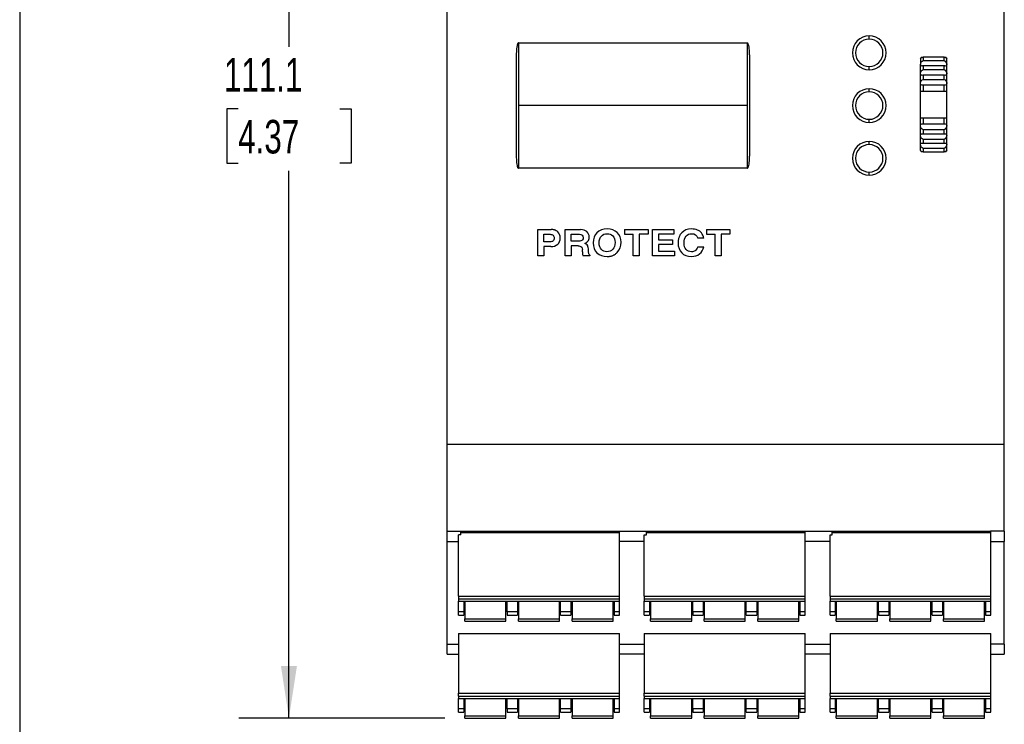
# Model space of a CAD drawing. Header units: millimetres. Extents: x 10 to 410, y 10 to 314.
# Tile 2 of 13: x 10 to 103, y 77 to 144. Entities that reach past the tile are written whole.
import ezdxf

# ---------------------------------------------------------------- set-up
doc = ezdxf.new("R2010")
doc.units = ezdxf.units.MM
doc.header["$LTSCALE"] = 1.5
doc.layers.add('DIMENSIONS', color=140, linetype='Continuous', lineweight=25)
doc.layers.add('TEXT', color=140, linetype='Continuous', lineweight=25)
doc.styles.add('SLDTEXTSTYLE0', font='TXT', dxfattribs={"width": 0.7})
doc.dimstyles.new('SLDDIMSTYLE0', dxfattribs={"dimtxt": 3.237012, "dimasz": 4.953, "dimexe": 0, "dimexo": 0.0625, "dimgap": 0.809253, "dimtad": 0, "dimtih": 1, "dimtoh": 1, "dimrnd": 1e-09, "dimzin": 12, "dimdsep": 46, "dimtxsty": 'SLDTEXTSTYLE0', "dimsah": 1, "dimcen": 0.09, "dimadec": 0, "dimazin": 3, "dimtfac": 1, "dimtofl": 0, "dimtmove": 0, "dimatfit": 3, "dimfxl": 0, "dimfrac": 2, "dimtolj": 1, "dimtzin": 12, "dimarcsym": 0})

# ---------------------------------------------------------------- blocks, each defined once
blk = doc.blocks.new('_D')
at = {"layer": 'DIMENSIONS'}
for p, q in [((49.807, 188.87), (30.279, 188.87)), ((35.042, 188.87), (35.042, 141.379)), ((30.232, 135.51), (29.145, 135.51)), ((29.145, 135.51), (29.145, 130.365)), ((39.851, 135.51), (40.938, 135.51)), ((40.938, 135.51), (40.938, 130.365)), ((29.145, 130.365), (30.232, 130.365)), ((40.938, 130.365), (39.851, 130.365)), ((35.042, 77.77), (35.042, 129.64)), ((49.807, 77.77), (30.279, 77.77))]:
    blk.add_line(p, q, dxfattribs=at)
for points in [[(35.042, 188.87), (34.28, 183.917), (35.804, 183.917)], [(35.042, 77.77), (35.804, 82.723), (34.28, 82.723)]]:
    blk.add_solid(points, dxfattribs=at)
at = {"layer": 'DIMENSIONS', "char_height": 3.175, "attachment_point": 1, "style": 'SLDTEXTSTYLE0'}
for s, insert in [('111.1', (28.886, 140.327)), ('4.37', (30.232, 134.458))]:
    blk.add_mtext(s, dxfattribs=dict(at, insert=insert))

msp = doc.modelspace()

# ---------------------------------------------------------------- linework, layer by layer
for p, q in [((50.042, 103.72), (50.042, 162.92)), ((102.842, 103.72), (102.842, 162.92)), ((90.042, 142.12), (90.042, 142.42)), ((56.792, 141.759), (56.792, 135.82)), ((56.792, 141.759), (78.492, 141.759)), ((78.492, 135.82), (78.492, 141.759)), ((94.951, 140.383), (95.047, 140.383)), ((95.141, 140.417), (95.141, 140.085)), ((97.141, 140.417), (95.141, 140.417)), ((95.141, 140.085), (97.141, 140.085)), ((97.141, 140.085), (97.141, 140.417)), ((97.25, 140.383), (97.33, 140.383)), ((90.042, 139.22), (90.042, 139.52)), ((95.141, 139.59), (95.141, 139.227)), ((97.141, 139.59), (95.141, 139.59)), ((95.141, 139.227), (97.141, 139.227)), ((97.141, 139.227), (97.141, 139.59)), ((95.141, 138.693), (95.141, 138.305)), ((97.141, 138.693), (95.141, 138.693)), ((95.141, 138.305), (97.141, 138.305)), ((97.141, 138.305), (97.141, 138.693)), ((90.042, 137.12), (90.042, 137.42)), ((95.141, 137.741), (95.141, 137.169)), ((97.141, 137.741), (95.141, 137.741)), ((97.141, 137.169), (97.141, 137.741)), ((97.391, 137.169), (97.391, 137.952)), ((97.391, 137.169), (94.891, 137.169)), ((94.891, 134.669), (94.891, 137.169)), ((97.391, 134.669), (97.391, 137.169)), ((56.792, 135.82), (56.792, 129.881)), ((78.492, 135.82), (56.792, 135.82)), ((78.492, 129.881), (78.492, 135.82)), ((90.042, 134.22), (90.042, 134.52)), ((94.891, 134.669), (97.391, 134.669)), ((94.891, 133.887), (94.891, 134.669)), ((95.141, 134.669), (95.141, 134.098)), ((97.141, 134.098), (97.141, 134.669)), ((95.141, 134.098), (97.141, 134.098)), ((97.141, 133.534), (95.141, 133.534)), ((95.141, 133.534), (95.141, 133.146)), ((97.141, 133.146), (97.141, 133.534)), ((95.141, 133.146), (97.141, 133.146)), ((97.141, 132.612), (95.141, 132.612)), ((95.141, 132.612), (95.141, 132.249)), ((97.141, 132.249), (97.141, 132.612)), ((97.391, 132.134), (97.391, 132.982)), ((90.042, 132.12), (90.042, 132.42)), ((95.141, 132.249), (97.141, 132.249)), ((97.141, 131.754), (95.141, 131.754)), ((95.141, 131.754), (95.141, 131.422)), ((97.141, 131.422), (97.141, 131.754)), ((95.031, 131.456), (94.951, 131.456)), ((95.141, 131.422), (97.141, 131.422)), ((97.33, 131.456), (97.235, 131.456)), ((78.492, 129.881), (56.792, 129.881)), ((90.042, 129.22), (90.042, 129.52)), ((58.642, 121.57), (58.642, 124.07)), ((58.642, 124.07), (59.91, 124.07)), ((59.213, 123.622), (59.8, 123.622)), ((59.213, 122.899), (59.213, 123.622)), ((61.232, 121.57), (61.232, 124.07)), ((61.232, 124.07), (62.683, 124.07)), ((61.803, 123.622), (62.589, 123.622)), ((61.803, 122.972), (61.803, 123.622)), ((66.847, 124.07), (69.075, 124.07)), ((66.847, 124.07), (66.847, 123.622)), ((66.847, 123.622), (67.676, 123.622)), ((67.676, 121.57), (67.676, 123.622)), ((69.075, 123.622), (68.247, 123.622)), ((68.247, 123.622), (68.247, 121.57)), ((69.075, 124.07), (69.075, 123.622)), ((69.494, 121.57), (69.494, 124.07)), ((69.494, 124.07), (71.53, 124.07)), ((71.53, 123.622), (70.066, 123.622)), ((70.066, 123.622), (70.066, 123.108)), ((71.53, 124.07), (71.53, 123.622)), ((74.364, 123.243), (73.792, 123.243)), ((74.615, 124.07), (76.843, 124.07)), ((74.615, 124.07), (74.615, 123.622)), ((74.615, 123.622), (75.443, 123.622)), ((75.443, 121.57), (75.443, 123.622)), ((76.843, 123.622), (76.015, 123.622)), ((76.015, 123.622), (76.015, 121.57)), ((76.843, 124.07), (76.843, 123.622)), ((59.792, 122.899), (59.213, 122.899)), ((59.857, 122.451), (59.213, 122.451)), ((59.213, 122.451), (59.213, 121.57)), ((62.547, 122.972), (61.803, 122.972)), ((62.447, 122.524), (61.803, 122.524)), ((61.803, 122.524), (61.803, 121.57)), ((70.066, 123.108), (71.402, 123.108)), ((71.402, 122.659), (70.066, 122.659)), ((70.066, 122.659), (70.066, 122.018)), ((71.402, 123.108), (71.402, 122.659)), ((73.787, 122.439), (74.358, 122.439)), ((59.213, 121.57), (58.642, 121.57)), ((61.803, 121.57), (61.232, 121.57)), ((62.86, 121.969), (62.852, 122.179)), ((63.555, 121.57), (62.915, 121.57)), ((63.555, 121.653), (63.555, 121.57)), ((68.247, 121.57), (67.676, 121.57)), ((71.595, 121.57), (69.494, 121.57)), ((70.066, 122.018), (71.595, 122.018)), ((71.595, 122.018), (71.595, 121.57)), ((76.015, 121.57), (75.443, 121.57)), ((50.042, 103.72), (102.842, 103.72)), ((50.042, 95.482), (50.042, 103.72)), ((102.842, 95.482), (102.842, 103.72)), ((50.042, 95.482), (51.342, 95.482)), ((50.042, 94.52), (50.042, 95.482)), ((51.342, 95.482), (66.342, 95.482)), ((51.342, 95.137), (51.342, 95.482)), ((51.342, 95.353), (66.342, 95.353)), ((66.342, 95.482), (68.942, 95.482)), ((66.342, 95.482), (66.342, 95.137)), ((68.942, 95.482), (83.942, 95.482)), ((68.942, 95.137), (68.942, 95.482)), ((68.942, 95.353), (83.942, 95.353)), ((83.942, 95.482), (86.542, 95.482)), ((83.942, 95.482), (83.942, 95.137)), ((86.542, 95.482), (101.542, 95.482)), ((86.542, 95.137), (86.542, 95.482)), ((86.542, 95.353), (101.542, 95.353)), ((102.842, 95.482), (101.542, 95.482)), ((101.542, 95.482), (101.542, 95.137)), ((102.842, 95.482), (102.842, 94.52)), ((50.042, 94.52), (51.122, 94.52)), ((50.042, 84.783), (50.042, 94.52)), ((51.342, 95.137), (51.122, 95.137)), ((51.122, 89.34), (51.122, 95.137)), ((66.342, 95.137), (66.362, 95.137)), ((66.362, 89.34), (66.362, 95.137)), ((68.722, 94.52), (66.362, 94.52)), ((68.722, 95.137), (68.942, 95.137)), ((68.722, 89.34), (68.722, 95.137)), ((83.962, 95.137), (83.942, 95.137)), ((83.962, 89.34), (83.962, 95.137)), ((86.322, 94.52), (83.962, 94.52)), ((86.322, 95.137), (86.542, 95.137)), ((86.322, 89.34), (86.322, 95.137)), ((101.542, 95.137), (101.562, 95.137)), ((101.562, 89.34), (101.562, 95.137)), ((101.562, 94.52), (102.842, 94.52)), ((102.842, 84.783), (102.842, 94.52)), ((51.122, 89.34), (66.362, 89.34)), ((51.122, 89.34), (51.122, 89.04)), ((66.362, 89.04), (51.122, 89.04)), ((51.122, 89.04), (51.122, 88.84)), ((51.122, 88.84), (66.362, 88.84)), ((51.122, 87.84), (51.122, 88.84)), ((51.612, 88.84), (51.612, 87.84)), ((51.712, 88.84), (51.712, 87.17)), ((55.612, 87.17), (55.612, 88.84)), ((55.712, 87.84), (55.712, 88.84)), ((56.692, 88.84), (56.692, 87.84)), ((56.792, 88.84), (56.792, 87.17)), ((60.692, 87.17), (60.692, 88.84)), ((60.792, 87.84), (60.792, 88.84)), ((61.772, 88.84), (61.772, 87.84)), ((61.872, 88.84), (61.872, 87.17)), ((65.772, 87.17), (65.772, 88.84)), ((65.872, 88.84), (65.872, 87.84)), ((66.362, 89.04), (66.362, 89.34)), ((66.362, 88.84), (66.362, 89.04)), ((66.362, 87.84), (66.362, 88.84)), ((68.722, 89.34), (83.962, 89.34)), ((68.722, 89.34), (68.722, 89.04)), ((83.962, 89.04), (68.722, 89.04)), ((68.722, 89.04), (68.722, 88.84)), ((68.722, 88.84), (83.962, 88.84)), ((68.722, 87.84), (68.722, 88.84)), ((69.212, 88.84), (69.212, 87.84)), ((69.312, 88.84), (69.312, 87.17)), ((73.212, 87.17), (73.212, 88.84)), ((73.312, 87.84), (73.312, 88.84)), ((74.292, 88.84), (74.292, 87.84)), ((74.392, 88.84), (74.392, 87.17)), ((78.292, 87.17), (78.292, 88.84)), ((78.392, 87.84), (78.392, 88.84)), ((79.372, 88.84), (79.372, 87.84)), ((79.472, 88.84), (79.472, 87.17)), ((83.372, 87.17), (83.372, 88.84)), ((83.472, 88.84), (83.472, 87.84)), ((83.962, 89.04), (83.962, 89.34)), ((83.962, 88.84), (83.962, 89.04)), ((83.962, 87.84), (83.962, 88.84)), ((86.322, 89.34), (101.562, 89.34)), ((86.322, 89.34), (86.322, 89.04)), ((101.562, 89.04), (86.322, 89.04)), ((86.322, 89.04), (86.322, 88.84)), ((86.322, 88.84), (101.562, 88.84)), ((86.322, 87.84), (86.322, 88.84)), ((86.812, 88.84), (86.812, 87.84)), ((86.912, 88.84), (86.912, 87.17)), ((90.812, 87.17), (90.812, 88.84)), ((90.912, 87.84), (90.912, 88.84)), ((91.892, 88.84), (91.892, 87.84)), ((91.992, 88.84), (91.992, 87.17)), ((95.892, 87.17), (95.892, 88.84)), ((95.992, 87.84), (95.992, 88.84)), ((96.972, 88.84), (96.972, 87.84)), ((97.072, 88.84), (97.072, 87.17)), ((100.972, 87.17), (100.972, 88.84)), ((101.072, 88.84), (101.072, 87.84)), ((101.562, 89.04), (101.562, 89.34)), ((101.562, 88.84), (101.562, 89.04)), ((101.562, 87.84), (101.562, 88.84)), ((51.612, 87.84), (51.122, 87.84)), ((51.122, 87.54), (51.122, 87.84)), ((51.612, 87.84), (51.612, 87.54)), ((56.692, 87.84), (55.712, 87.84)), ((55.712, 87.84), (55.712, 87.54)), ((56.692, 87.84), (56.692, 87.54)), ((61.772, 87.84), (60.792, 87.84)), ((60.792, 87.54), (60.792, 87.84)), ((61.772, 87.84), (61.772, 87.54)), ((66.362, 87.84), (65.872, 87.84)), ((65.872, 87.84), (65.872, 87.54)), ((66.362, 87.54), (66.362, 87.84)), ((69.212, 87.84), (68.722, 87.84)), ((68.722, 87.54), (68.722, 87.84)), ((69.212, 87.84), (69.212, 87.54)), ((74.292, 87.84), (73.312, 87.84)), ((73.312, 87.84), (73.312, 87.54)), ((74.292, 87.84), (74.292, 87.54)), ((79.372, 87.84), (78.392, 87.84)), ((78.392, 87.54), (78.392, 87.84)), ((79.372, 87.84), (79.372, 87.54)), ((83.962, 87.84), (83.472, 87.84)), ((83.472, 87.84), (83.472, 87.54)), ((83.962, 87.54), (83.962, 87.84)), ((86.812, 87.84), (86.322, 87.84)), ((86.322, 87.54), (86.322, 87.84)), ((86.812, 87.84), (86.812, 87.54)), ((91.892, 87.84), (90.912, 87.84)), ((90.912, 87.84), (90.912, 87.54)), ((91.892, 87.84), (91.892, 87.54)), ((96.972, 87.84), (95.992, 87.84)), ((95.992, 87.54), (95.992, 87.84)), ((96.972, 87.84), (96.972, 87.54)), ((101.562, 87.84), (101.072, 87.84)), ((101.072, 87.84), (101.072, 87.54)), ((101.562, 87.54), (101.562, 87.84)), ((51.122, 87.54), (51.612, 87.54)), ((51.712, 87.17), (55.612, 87.17)), ((51.712, 86.97), (51.712, 87.17)), ((51.712, 86.97), (55.612, 86.97)), ((55.612, 86.97), (55.612, 87.17)), ((55.712, 87.54), (56.692, 87.54)), ((56.792, 87.17), (60.692, 87.17)), ((56.792, 86.97), (56.792, 87.17)), ((56.792, 86.97), (60.692, 86.97)), ((60.692, 86.97), (60.692, 87.17)), ((60.792, 87.54), (61.772, 87.54)), ((61.872, 87.17), (65.772, 87.17)), ((61.872, 86.97), (61.872, 87.17)), ((61.872, 86.97), (65.772, 86.97)), ((65.772, 86.97), (65.772, 87.17)), ((65.872, 87.54), (66.362, 87.54)), ((68.722, 87.54), (69.212, 87.54)), ((69.312, 87.17), (73.212, 87.17)), ((69.312, 86.97), (69.312, 87.17)), ((69.312, 86.97), (73.212, 86.97)), ((73.212, 86.97), (73.212, 87.17)), ((73.312, 87.54), (74.292, 87.54)), ((74.392, 87.17), (78.292, 87.17)), ((74.392, 86.97), (74.392, 87.17)), ((74.392, 86.97), (78.292, 86.97)), ((78.292, 86.97), (78.292, 87.17)), ((78.392, 87.54), (79.372, 87.54)), ((79.472, 87.17), (83.372, 87.17)), ((79.472, 86.97), (79.472, 87.17)), ((79.472, 86.97), (83.372, 86.97)), ((83.372, 86.97), (83.372, 87.17)), ((83.472, 87.54), (83.962, 87.54)), ((86.322, 87.54), (86.812, 87.54)), ((86.912, 87.17), (90.812, 87.17)), ((86.912, 86.97), (86.912, 87.17)), ((86.912, 86.97), (90.812, 86.97)), ((90.812, 86.97), (90.812, 87.17)), ((90.912, 87.54), (91.892, 87.54)), ((91.992, 87.17), (95.892, 87.17)), ((91.992, 86.97), (91.992, 87.17)), ((91.992, 86.97), (95.892, 86.97)), ((95.892, 86.97), (95.892, 87.17)), ((95.992, 87.54), (96.972, 87.54)), ((97.072, 87.17), (100.972, 87.17)), ((97.072, 86.97), (97.072, 87.17)), ((97.072, 86.97), (100.972, 86.97)), ((100.972, 86.97), (100.972, 87.17)), ((101.072, 87.54), (101.562, 87.54)), ((51.122, 85.777), (66.362, 85.777)), ((51.122, 85.777), (51.122, 80.14)), ((66.362, 80.14), (66.362, 85.777)), ((68.722, 85.777), (83.962, 85.777)), ((68.722, 85.777), (68.722, 80.14)), ((83.962, 80.14), (83.962, 85.777)), ((86.322, 85.777), (101.562, 85.777)), ((86.322, 85.777), (86.322, 80.14)), ((101.562, 80.14), (101.562, 85.777)), ((50.042, 84.783), (51.122, 84.783)), ((50.042, 83.82), (50.042, 84.783)), ((66.362, 84.783), (68.722, 84.783)), ((83.962, 84.783), (86.322, 84.783)), ((102.842, 84.783), (101.562, 84.783)), ((102.842, 84.783), (102.842, 83.82)), ((50.042, 83.82), (51.122, 83.82)), ((68.722, 83.82), (66.362, 83.82)), ((86.322, 83.82), (83.962, 83.82)), ((101.562, 83.82), (102.842, 83.82)), ((51.122, 80.14), (66.362, 80.14)), ((51.122, 79.84), (51.122, 80.14)), ((51.122, 79.84), (66.362, 79.84)), ((51.122, 79.84), (51.122, 79.64)), ((51.122, 79.64), (66.362, 79.64)), ((51.122, 78.64), (51.122, 79.64)), ((51.612, 79.64), (51.612, 78.64)), ((51.712, 79.64), (51.712, 77.97)), ((55.612, 77.97), (55.612, 79.64)), ((55.712, 78.64), (55.712, 79.64)), ((56.692, 79.64), (56.692, 78.64)), ((56.792, 79.64), (56.792, 77.97)), ((60.692, 77.97), (60.692, 79.64)), ((60.792, 78.64), (60.792, 79.64)), ((61.772, 79.64), (61.772, 78.64)), ((61.872, 79.64), (61.872, 77.97)), ((65.772, 77.97), (65.772, 79.64)), ((65.872, 79.64), (65.872, 78.64)), ((66.362, 79.84), (66.362, 80.14)), ((66.362, 79.64), (66.362, 79.84)), ((66.362, 78.64), (66.362, 79.64)), ((68.722, 80.14), (83.962, 80.14)), ((68.722, 79.84), (68.722, 80.14)), ((68.722, 79.84), (83.962, 79.84)), ((68.722, 79.84), (68.722, 79.64)), ((68.722, 79.64), (83.962, 79.64)), ((68.722, 78.64), (68.722, 79.64)), ((69.212, 79.64), (69.212, 78.64)), ((69.312, 79.64), (69.312, 77.97)), ((73.212, 77.97), (73.212, 79.64)), ((73.312, 78.64), (73.312, 79.64)), ((74.292, 79.64), (74.292, 78.64)), ((74.392, 79.64), (74.392, 77.97)), ((78.292, 77.97), (78.292, 79.64)), ((78.392, 78.64), (78.392, 79.64)), ((79.372, 79.64), (79.372, 78.64)), ((79.472, 79.64), (79.472, 77.97)), ((83.372, 77.97), (83.372, 79.64)), ((83.472, 79.64), (83.472, 78.64)), ((83.962, 79.84), (83.962, 80.14)), ((83.962, 79.64), (83.962, 79.84)), ((83.962, 78.64), (83.962, 79.64)), ((86.322, 80.14), (101.562, 80.14)), ((86.322, 79.84), (86.322, 80.14)), ((86.322, 79.84), (101.562, 79.84)), ((86.322, 79.84), (86.322, 79.64)), ((86.322, 79.64), (101.562, 79.64)), ((86.322, 78.64), (86.322, 79.64)), ((86.812, 79.64), (86.812, 78.64)), ((86.912, 79.64), (86.912, 77.97)), ((90.812, 77.97), (90.812, 79.64)), ((90.912, 78.64), (90.912, 79.64)), ((91.892, 79.64), (91.892, 78.64)), ((91.992, 79.64), (91.992, 77.97)), ((95.892, 77.97), (95.892, 79.64)), ((95.992, 78.64), (95.992, 79.64)), ((96.972, 79.64), (96.972, 78.64)), ((97.072, 79.64), (97.072, 77.97)), ((100.972, 77.97), (100.972, 79.64)), ((101.072, 79.64), (101.072, 78.64)), ((101.562, 79.84), (101.562, 80.14)), ((101.562, 79.64), (101.562, 79.84)), ((101.562, 78.64), (101.562, 79.64)), ((51.612, 78.64), (51.122, 78.64)), ((51.122, 78.34), (51.122, 78.64)), ((51.612, 78.64), (51.612, 78.34)), ((56.692, 78.64), (55.712, 78.64)), ((55.712, 78.64), (55.712, 78.34)), ((56.692, 78.64), (56.692, 78.34)), ((61.772, 78.64), (60.792, 78.64)), ((60.792, 78.34), (60.792, 78.64)), ((61.772, 78.64), (61.772, 78.34)), ((66.362, 78.64), (65.872, 78.64)), ((65.872, 78.64), (65.872, 78.34)), ((66.362, 78.34), (66.362, 78.64)), ((69.212, 78.64), (68.722, 78.64)), ((68.722, 78.34), (68.722, 78.64)), ((69.212, 78.64), (69.212, 78.34)), ((74.292, 78.64), (73.312, 78.64)), ((73.312, 78.64), (73.312, 78.34)), ((74.292, 78.64), (74.292, 78.34)), ((79.372, 78.64), (78.392, 78.64)), ((78.392, 78.34), (78.392, 78.64)), ((79.372, 78.64), (79.372, 78.34)), ((83.962, 78.64), (83.472, 78.64)), ((83.472, 78.64), (83.472, 78.34)), ((83.962, 78.34), (83.962, 78.64)), ((86.812, 78.64), (86.322, 78.64)), ((86.322, 78.34), (86.322, 78.64)), ((86.812, 78.64), (86.812, 78.34)), ((91.892, 78.64), (90.912, 78.64)), ((90.912, 78.64), (90.912, 78.34)), ((91.892, 78.64), (91.892, 78.34)), ((96.972, 78.64), (95.992, 78.64)), ((95.992, 78.34), (95.992, 78.64)), ((96.972, 78.64), (96.972, 78.34)), ((101.562, 78.64), (101.072, 78.64)), ((101.072, 78.64), (101.072, 78.34)), ((101.562, 78.34), (101.562, 78.64)), ((51.122, 78.34), (51.612, 78.34)), ((51.712, 77.97), (55.612, 77.97)), ((51.712, 77.77), (51.712, 77.97)), ((51.712, 77.77), (55.612, 77.77)), ((55.612, 77.77), (55.612, 77.97)), ((55.712, 78.34), (56.692, 78.34)), ((56.792, 77.97), (60.692, 77.97)), ((56.792, 77.77), (56.792, 77.97)), ((56.792, 77.77), (60.692, 77.77)), ((60.692, 77.77), (60.692, 77.97)), ((60.792, 78.34), (61.772, 78.34)), ((61.872, 77.97), (65.772, 77.97)), ((61.872, 77.77), (61.872, 77.97)), ((61.872, 77.77), (65.772, 77.77)), ((65.772, 77.77), (65.772, 77.97)), ((65.872, 78.34), (66.362, 78.34)), ((68.722, 78.34), (69.212, 78.34)), ((69.312, 77.97), (73.212, 77.97)), ((69.312, 77.77), (69.312, 77.97)), ((69.312, 77.77), (73.212, 77.77)), ((73.212, 77.77), (73.212, 77.97)), ((73.312, 78.34), (74.292, 78.34)), ((74.392, 77.97), (78.292, 77.97)), ((74.392, 77.77), (74.392, 77.97)), ((74.392, 77.77), (78.292, 77.77)), ((78.292, 77.77), (78.292, 77.97)), ((78.392, 78.34), (79.372, 78.34)), ((79.472, 77.97), (83.372, 77.97)), ((79.472, 77.77), (79.472, 77.97)), ((79.472, 77.77), (83.372, 77.77)), ((83.372, 77.77), (83.372, 77.97)), ((83.472, 78.34), (83.962, 78.34)), ((86.322, 78.34), (86.812, 78.34)), ((86.912, 77.97), (90.812, 77.97)), ((86.912, 77.77), (86.912, 77.97)), ((86.912, 77.77), (90.812, 77.77)), ((90.812, 77.77), (90.812, 77.97)), ((90.912, 78.34), (91.892, 78.34)), ((91.992, 77.97), (95.892, 77.97)), ((91.992, 77.77), (91.992, 77.97)), ((91.992, 77.77), (95.892, 77.77)), ((95.892, 77.77), (95.892, 77.97)), ((95.992, 78.34), (96.972, 78.34)), ((97.072, 77.97), (100.972, 77.97)), ((97.072, 77.77), (97.072, 77.97)), ((97.072, 77.77), (100.972, 77.77)), ((100.972, 77.77), (100.972, 77.97)), ((101.072, 78.34), (101.562, 78.34))]:
    msp.add_line(p, q)
at = {"flags": 128}
for points in [[(94.891, 140.287), (94.891, 140.217), (94.891, 140.146), (94.891, 140.074), (94.891, 140.001), (94.891, 139.928), (94.891, 139.854), (94.891, 139.78), (94.891, 139.705)], [(97.391, 139.705), (97.391, 139.78), (97.391, 139.854), (97.391, 139.928), (97.391, 140.001), (97.391, 140.074), (97.391, 140.146), (97.391, 140.217), (97.391, 140.287)], [(94.891, 138.857), (94.891, 138.966), (94.891, 139.075), (94.891, 139.182), (94.891, 139.289), (94.891, 139.394), (94.891, 139.499), (94.891, 139.602), (94.891, 139.705)], [(97.391, 138.857), (97.391, 138.966), (97.391, 139.075), (97.391, 139.182), (97.391, 139.289), (97.391, 139.395), (97.391, 139.499), (97.391, 139.602), (97.391, 139.705)], [(94.891, 137.951), (94.891, 138.067), (94.891, 138.182), (94.891, 138.297), (94.891, 138.41), (94.891, 138.523), (94.891, 138.635), (94.891, 138.746), (94.891, 138.857)], [(97.391, 137.952), (97.391, 138.067), (97.391, 138.182), (97.391, 138.297), (97.391, 138.41), (97.391, 138.523), (97.391, 138.635), (97.391, 138.746), (97.391, 138.857)], [(94.891, 137.169), (94.891, 137.268), (94.891, 137.367), (94.891, 137.465), (94.891, 137.563), (94.891, 137.661), (94.891, 137.758), (94.891, 137.855), (94.891, 137.951)], [(97.391, 133.887), (97.391, 133.984), (97.391, 134.081), (97.391, 134.178), (97.391, 134.276), (97.391, 134.374), (97.391, 134.472), (97.391, 134.571), (97.391, 134.669)], [(94.891, 132.982), (94.891, 133.093), (94.891, 133.204), (94.891, 133.316), (94.891, 133.429), (94.891, 133.542), (94.891, 133.657), (94.891, 133.772), (94.891, 133.887)], [(97.391, 132.982), (97.391, 133.093), (97.391, 133.204), (97.391, 133.316), (97.391, 133.429), (97.391, 133.542), (97.391, 133.657), (97.391, 133.772), (97.391, 133.887)], [(94.891, 132.134), (94.891, 132.237), (94.891, 132.34), (94.891, 132.444), (94.891, 132.55), (94.891, 132.657), (94.891, 132.764), (94.891, 132.873), (94.891, 132.982)], [(94.891, 131.552), (94.891, 131.622), (94.891, 131.693), (94.891, 131.765), (94.891, 131.838), (94.891, 131.911), (94.891, 131.985), (94.891, 132.059), (94.891, 132.134)], [(97.391, 131.552), (97.391, 131.622), (97.391, 131.693), (97.391, 131.765), (97.391, 131.838), (97.391, 131.911), (97.391, 131.985), (97.391, 132.059), (97.391, 132.134)]]:
    msp.add_lwpolyline(points, dxfattribs=at)
for centre, radius, start, end in [((90.042, 140.82), 1.6, 90, 270), ((90.042, 140.82), 1.3, 90, 270), ((90.042, 140.82), 1.6, 270, 90), ((90.042, 140.82), 1.3, 270, 90), ((90.042, 135.82), 1.6, 90, 270), ((90.042, 135.82), 1.6, 270, 90), ((90.042, 135.82), 1.3, 90, 270), ((90.042, 135.82), 1.3, 270, 90), ((90.042, 130.82), 1.6, 90, 270), ((90.042, 130.82), 1.3, 90, 270), ((90.042, 130.82), 1.6, 270, 90), ((90.042, 130.82), 1.3, 270, 90)]:
    msp.add_arc(centre, radius, start, end)
for points, knots in [([(56.792, 141.759), (56.779, 141.759), (56.767, 141.752), (56.748, 141.735), (56.741, 141.725), (56.721, 141.693), (56.711, 141.671), (56.684, 141.601), (56.672, 141.552), (56.641, 141.407), (56.628, 141.309), (56.598, 141.012), (56.592, 140.814), (56.592, 140.615)], [0, 0, 0, 0, 0.03125, 0.03125, 0.0625, 0.0625, 0.125, 0.125, 0.25, 0.25, 0.5, 0.5, 1, 1, 1, 1]), ([(78.692, 140.615), (78.692, 140.814), (78.685, 141.013), (78.656, 141.309), (78.643, 141.408), (78.611, 141.554), (78.599, 141.602), (78.572, 141.672), (78.562, 141.695), (78.535, 141.736), (78.517, 141.759), (78.492, 141.759)], [0, 0, 0, 0, 0.5, 0.5, 0.75, 0.75, 0.875, 0.875, 0.9375, 0.9375, 1, 1, 1, 1]), ([(78.692, 140.615), (78.692, 140.438), (78.692, 140.086), (78.692, 139.555), (78.692, 139.024), (78.692, 138.491), (78.692, 137.959), (78.692, 137.425), (78.692, 136.891), (78.692, 136.355), (78.692, 135.677), (78.692, 134.856), (78.692, 133.895), (78.692, 132.935), (78.692, 131.978), (78.692, 131.343), (78.692, 131.025)], [0, 0, 0, 0, 0.05563, 0.111202, 0.166733, 0.22224, 0.277739, 0.333249, 0.388785, 0.444366, 0.500007, 0.600096, 0.70004, 0.79994, 0.899893, 1, 1, 1, 1]), ([(94.891, 139.705), (94.891, 139.775), (94.929, 139.858), (95.025, 139.99), (95.082, 140.044), (95.141, 140.085)], [0, 0, 0, 0, 0.5, 0.5, 1, 1, 1, 1]), ([(97.141, 140.085), (97.199, 140.044), (97.256, 139.99), (97.328, 139.891), (97.35, 139.855), (97.381, 139.779), (97.391, 139.74), (97.391, 139.705)], [0, 0, 0, 0, 0.5, 0.5, 0.75, 0.75, 1, 1, 1, 1]), ([(95.032, 139.568), (94.995, 139.568), (94.961, 139.577), (94.908, 139.621), (94.891, 139.657), (94.891, 139.705)], [0, 0, 0, 0, 0.5, 0.5, 1, 1, 1, 1]), ([(94.891, 138.857), (94.891, 138.933), (94.929, 139.016), (95.025, 139.144), (95.082, 139.192), (95.141, 139.227)], [0, 0, 0, 0, 0.5, 0.5, 1, 1, 1, 1]), ([(97.141, 139.227), (97.199, 139.192), (97.256, 139.144), (97.328, 139.048), (97.35, 139.013), (97.381, 138.935), (97.391, 138.895), (97.391, 138.857)], [0, 0, 0, 0, 0.5, 0.5, 0.75, 0.75, 1, 1, 1, 1]), ([(97.391, 139.705), (97.391, 139.657), (97.373, 139.621), (97.32, 139.577), (97.286, 139.568), (97.25, 139.568)], [0, 0, 0, 0, 0.5, 0.5, 1, 1, 1, 1]), ([(95.069, 138.683), (95.025, 138.683), (94.982, 138.695), (94.915, 138.75), (94.891, 138.797), (94.891, 138.857)], [0, 0, 0, 0, 0.5, 0.5, 1, 1, 1, 1]), ([(94.891, 137.951), (94.891, 138.032), (94.929, 138.114), (95.025, 138.234), (95.082, 138.277), (95.141, 138.305)], [0, 0, 0, 0, 0.5, 0.5, 1, 1, 1, 1]), ([(97.141, 138.305), (97.199, 138.277), (97.256, 138.234), (97.328, 138.144), (97.35, 138.11), (97.381, 138.033), (97.391, 137.992), (97.391, 137.952)], [0, 0, 0, 0, 0.5, 0.5, 0.75, 0.75, 1, 1, 1, 1]), ([(97.391, 138.857), (97.391, 138.797), (97.367, 138.75), (97.299, 138.695), (97.257, 138.683), (97.212, 138.683)], [0, 0, 0, 0, 0.5, 0.5, 1, 1, 1, 1]), ([(95.109, 137.739), (95.056, 137.739), (95.006, 137.753), (94.923, 137.821), (94.891, 137.879), (94.891, 137.951)], [0, 0, 0, 0, 0.5, 0.5, 1, 1, 1, 1]), ([(97.391, 137.952), (97.391, 137.879), (97.359, 137.821), (97.276, 137.753), (97.225, 137.739), (97.173, 137.739)], [0, 0, 0, 0, 0.5, 0.5, 1, 1, 1, 1]), ([(94.891, 133.887), (94.891, 133.96), (94.923, 134.018), (95.006, 134.086), (95.056, 134.1), (95.109, 134.1)], [0, 0, 0, 0, 0.5, 0.5, 1, 1, 1, 1]), ([(95.141, 133.534), (95.082, 133.562), (95.025, 133.605), (94.953, 133.695), (94.932, 133.729), (94.9, 133.806), (94.891, 133.847), (94.891, 133.887)], [0, 0, 0, 0, 0.5, 0.5, 0.75, 0.75, 1, 1, 1, 1]), ([(97.391, 133.887), (97.391, 133.807), (97.353, 133.725), (97.257, 133.605), (97.199, 133.562), (97.141, 133.534)], [0, 0, 0, 0, 0.5, 0.5, 1, 1, 1, 1]), ([(97.173, 134.1), (97.225, 134.1), (97.276, 134.086), (97.359, 134.018), (97.391, 133.96), (97.391, 133.887)], [0, 0, 0, 0, 0.5, 0.5, 1, 1, 1, 1]), ([(94.891, 132.982), (94.891, 133.042), (94.915, 133.089), (94.982, 133.144), (95.025, 133.155), (95.069, 133.155)], [0, 0, 0, 0, 0.5, 0.5, 1, 1, 1, 1]), ([(95.141, 132.612), (95.082, 132.647), (95.025, 132.695), (94.953, 132.791), (94.932, 132.826), (94.9, 132.904), (94.891, 132.944), (94.891, 132.982)], [0, 0, 0, 0, 0.5, 0.5, 0.75, 0.75, 1, 1, 1, 1]), ([(97.391, 132.982), (97.391, 132.906), (97.353, 132.823), (97.257, 132.695), (97.199, 132.647), (97.141, 132.612)], [0, 0, 0, 0, 0.5, 0.5, 1, 1, 1, 1]), ([(97.212, 133.155), (97.257, 133.155), (97.299, 133.144), (97.366, 133.089), (97.391, 133.042), (97.391, 132.982)], [0, 0, 0, 0, 0.5, 0.5, 1, 1, 1, 1]), ([(94.891, 132.134), (94.891, 132.182), (94.908, 132.218), (94.961, 132.262), (94.995, 132.271), (95.032, 132.271)], [0, 0, 0, 0, 0.5, 0.5, 1, 1, 1, 1]), ([(95.141, 131.754), (95.082, 131.795), (95.025, 131.849), (94.953, 131.948), (94.932, 131.984), (94.9, 132.06), (94.891, 132.099), (94.891, 132.134)], [0, 0, 0, 0, 0.5, 0.5, 0.75, 0.75, 1, 1, 1, 1]), ([(97.391, 132.134), (97.391, 132.064), (97.353, 131.981), (97.257, 131.849), (97.199, 131.795), (97.141, 131.754)], [0, 0, 0, 0, 0.5, 0.5, 1, 1, 1, 1]), ([(97.25, 132.271), (97.286, 132.271), (97.32, 132.262), (97.373, 132.218), (97.391, 132.182), (97.391, 132.134)], [0, 0, 0, 0, 0.5, 0.5, 1, 1, 1, 1]), ([(56.592, 131.025), (56.592, 130.826), (56.598, 130.627), (56.628, 130.33), (56.641, 130.232), (56.672, 130.086), (56.685, 130.038), (56.711, 129.968), (56.721, 129.945), (56.748, 129.903), (56.766, 129.881), (56.792, 129.881)], [0, 0, 0, 0, 0.5, 0.5, 0.75, 0.75, 0.875, 0.875, 0.9375, 0.9375, 1, 1, 1, 1]), ([(78.492, 129.881), (78.505, 129.881), (78.516, 129.887), (78.535, 129.904), (78.543, 129.914), (78.563, 129.946), (78.573, 129.969), (78.599, 130.039), (78.611, 130.088), (78.643, 130.233), (78.656, 130.331), (78.685, 130.627), (78.692, 130.826), (78.692, 131.025)], [0, 0, 0, 0, 0.03125, 0.03125, 0.0625, 0.0625, 0.125, 0.125, 0.25, 0.25, 0.5, 0.5, 1, 1, 1, 1]), ([(60.521, 123.851), (60.498, 123.871), (60.453, 123.911), (60.376, 123.96), (60.294, 124), (60.206, 124.032), (60.113, 124.054), (60.013, 124.067), (59.945, 124.069), (59.91, 124.07)], [0, 0, 0, 0, 0.136536, 0.272157, 0.408755, 0.548179, 0.69217, 0.842311, 1, 1, 1, 1]), ([(63.408, 122.996), (63.42, 123.015), (63.445, 123.055), (63.472, 123.121), (63.491, 123.191), (63.503, 123.267), (63.505, 123.32), (63.505, 123.347)], [0, 0, 0, 0, 0.186978, 0.377386, 0.574469, 0.781158, 1, 1, 1, 1]), ([(72.269, 123.761), (72.244, 123.734), (72.195, 123.679), (72.132, 123.589), (72.077, 123.494), (72.03, 123.393), (71.992, 123.287), (71.962, 123.174), (71.941, 123.056), (71.928, 122.932), (71.927, 122.847), (71.926, 122.804)], [0, 0, 0, 0, 0.10553, 0.210404, 0.315541, 0.421854, 0.530226, 0.641491, 0.756421, 0.875715, 1, 1, 1, 1]), ([(65.202, 121.517), (65.246, 121.518), (65.331, 121.52), (65.457, 121.535), (65.576, 121.558), (65.689, 121.592), (65.796, 121.635), (65.897, 121.688), (65.992, 121.75), (66.081, 121.822), (66.135, 121.877), (66.162, 121.904)], [0, 0, 0, 0, 0.122832, 0.240663, 0.354267, 0.464508, 0.572328, 0.678737, 0.784783, 0.891524, 1, 1, 1, 1])]:
    msp.add_open_spline(points, degree=3, knots=knots)
for points in [[(56.592, 140.615), (56.592, 137.438), (56.592, 134.202), (56.592, 131.025)], [(94.891, 140.287), (94.911, 140.319), (94.931, 140.351), (94.951, 140.383)], [(94.998, 140.376), (94.981, 140.376), (94.966, 140.378), (94.951, 140.383)], [(95.141, 140.417), (95.09, 140.391), (95.041, 140.376), (94.998, 140.376)], [(97.284, 140.376), (97.24, 140.376), (97.191, 140.391), (97.141, 140.417)], [(97.33, 140.383), (97.316, 140.378), (97.3, 140.376), (97.284, 140.376)], [(97.33, 140.383), (97.35, 140.351), (97.371, 140.319), (97.391, 140.287)], [(95.141, 139.59), (95.103, 139.576), (95.067, 139.568), (95.032, 139.568)], [(97.25, 139.568), (97.215, 139.568), (97.178, 139.576), (97.141, 139.59)], [(95.141, 138.693), (95.117, 138.687), (95.092, 138.683), (95.069, 138.683)], [(97.212, 138.683), (97.189, 138.683), (97.165, 138.687), (97.141, 138.693)], [(95.141, 137.741), (95.13, 137.74), (95.119, 137.739), (95.109, 137.739)], [(97.173, 137.739), (97.162, 137.739), (97.151, 137.74), (97.141, 137.741)], [(95.109, 134.1), (95.119, 134.1), (95.13, 134.099), (95.141, 134.098)], [(97.141, 134.098), (97.151, 134.099), (97.162, 134.1), (97.173, 134.1)], [(95.069, 133.155), (95.092, 133.155), (95.117, 133.152), (95.141, 133.146)], [(97.141, 133.146), (97.165, 133.152), (97.189, 133.155), (97.212, 133.155)], [(95.032, 132.271), (95.067, 132.271), (95.103, 132.263), (95.141, 132.249)], [(97.141, 132.249), (97.178, 132.263), (97.215, 132.271), (97.25, 132.271)], [(94.951, 131.456), (94.931, 131.488), (94.911, 131.52), (94.891, 131.552)], [(94.951, 131.456), (94.966, 131.461), (94.981, 131.463), (94.998, 131.463)], [(94.998, 131.463), (95.042, 131.463), (95.09, 131.448), (95.141, 131.422)], [(97.141, 131.422), (97.191, 131.448), (97.24, 131.463), (97.284, 131.463)], [(97.284, 131.463), (97.3, 131.463), (97.316, 131.461), (97.33, 131.456)], [(97.391, 131.552), (97.371, 131.52), (97.35, 131.488), (97.33, 131.456)], [(65.2, 124.124), (64.795, 124.124), (64.471, 124.002), (64.231, 123.761)], [(66.148, 123.781), (65.901, 124.009), (65.585, 124.124), (65.2, 124.124)], [(73.194, 124.124), (72.806, 124.124), (72.497, 124.002), (72.269, 123.761)], [(73.752, 124.026), (73.591, 124.09), (73.404, 124.124), (73.194, 124.124)], [(59.8, 123.622), (59.906, 123.622), (59.996, 123.59), (60.072, 123.527)], [(60.072, 123.527), (60.148, 123.464), (60.186, 123.376), (60.186, 123.264)], [(60.186, 123.264), (60.186, 123.148), (60.148, 123.058), (60.073, 122.994)], [(60.514, 122.673), (60.676, 122.821), (60.757, 123.019), (60.757, 123.269)], [(60.757, 123.269), (60.757, 123.51), (60.677, 123.705), (60.521, 123.851)], [(62.589, 123.622), (62.677, 123.622), (62.755, 123.593), (62.826, 123.538)], [(63.273, 123.874), (63.119, 124.004), (62.923, 124.07), (62.683, 124.07)], [(62.934, 123.301), (62.934, 123.138), (62.856, 123.036), (62.702, 122.995)], [(62.826, 123.538), (62.898, 123.483), (62.934, 123.403), (62.934, 123.301)], [(63.505, 123.347), (63.505, 123.567), (63.427, 123.744), (63.273, 123.874)], [(64.231, 123.761), (63.991, 123.518), (63.871, 123.199), (63.871, 122.802)], [(64.442, 122.805), (64.442, 123.092), (64.513, 123.31), (64.657, 123.456)], [(64.657, 123.456), (64.8, 123.601), (64.983, 123.676), (65.204, 123.676)], [(65.204, 123.676), (65.423, 123.676), (65.602, 123.603), (65.74, 123.46)], [(65.74, 123.46), (65.878, 123.316), (65.949, 123.111), (65.949, 122.843)], [(66.52, 122.861), (66.52, 123.247), (66.396, 123.554), (66.148, 123.781)], [(72.497, 122.802), (72.497, 123.072), (72.558, 123.286), (72.682, 123.442)], [(72.682, 123.442), (72.806, 123.598), (72.981, 123.676), (73.206, 123.676)], [(73.206, 123.676), (73.52, 123.676), (73.716, 123.532), (73.792, 123.243)], [(74.15, 123.747), (74.048, 123.868), (73.914, 123.961), (73.752, 124.026)], [(74.364, 123.243), (74.326, 123.457), (74.253, 123.625), (74.15, 123.747)], [(60.073, 122.994), (59.998, 122.929), (59.904, 122.899), (59.792, 122.899)], [(59.857, 122.451), (60.131, 122.451), (60.35, 122.524), (60.514, 122.673)], [(62.447, 122.524), (62.492, 122.524), (62.549, 122.515), (62.62, 122.498)], [(62.702, 122.995), (62.643, 122.979), (62.591, 122.972), (62.547, 122.972)], [(62.62, 122.498), (62.768, 122.461), (62.846, 122.356), (62.852, 122.179)], [(63.071, 122.748), (63.231, 122.817), (63.343, 122.9), (63.408, 122.996)], [(63.226, 122.677), (63.189, 122.699), (63.138, 122.722), (63.071, 122.748)], [(63.359, 122.537), (63.321, 122.6), (63.277, 122.648), (63.226, 122.677)], [(63.43, 122.096), (63.422, 122.327), (63.397, 122.474), (63.359, 122.537)], [(63.871, 122.802), (63.871, 122.418), (63.993, 122.108), (64.236, 121.872)], [(64.65, 122.181), (64.511, 122.325), (64.442, 122.534), (64.442, 122.805)], [(65.949, 122.843), (65.949, 122.566), (65.876, 122.351), (65.735, 122.197)], [(66.162, 121.904), (66.4, 122.162), (66.52, 122.481), (66.52, 122.861)], [(71.926, 122.804), (71.926, 122.408), (72.039, 122.094), (72.266, 121.863)], [(72.684, 122.182), (72.558, 122.327), (72.497, 122.534), (72.497, 122.802)], [(73.787, 122.439), (73.722, 122.259), (73.638, 122.135), (73.539, 122.067)], [(73.967, 121.767), (74.175, 121.933), (74.305, 122.157), (74.358, 122.439)], [(62.86, 121.969), (62.867, 121.767), (62.885, 121.634), (62.915, 121.57)], [(63.46, 121.768), (63.446, 121.823), (63.437, 121.933), (63.43, 122.096)], [(63.555, 121.653), (63.505, 121.675), (63.473, 121.714), (63.46, 121.768)], [(64.236, 121.872), (64.48, 121.634), (64.802, 121.517), (65.202, 121.517)], [(65.183, 121.965), (64.966, 121.965), (64.789, 122.037), (64.65, 122.181)], [(65.735, 122.197), (65.592, 122.042), (65.408, 121.965), (65.183, 121.965)], [(72.266, 121.863), (72.494, 121.633), (72.798, 121.517), (73.179, 121.517)], [(73.187, 121.965), (72.977, 121.965), (72.81, 122.037), (72.684, 122.182)], [(73.179, 121.517), (73.495, 121.517), (73.758, 121.6), (73.967, 121.767)], [(73.539, 122.067), (73.44, 121.999), (73.322, 121.965), (73.187, 121.965)]]:
    msp.add_open_spline(points, degree=3)
at = {"layer": 'TEXT'}
msp.add_line((9.525, 314.325), (9.525, 9.525), dxfattribs=at)

# ---------------------------------------------------------------- dimensions: what is measured, and where the dimension line sits
at = {"layer": 'DIMENSIONS'}
dim = msp.add_linear_dim(base=(35.042, 188.87), p1=(51.712, 77.77), p2=(51.712, 188.87), angle=90, dimstyle='SLDDIMSTYLE0', dxfattribs=at)
dim.commit()
dim.dimension.update_dxf_attribs({"geometry": '_D', "text_midpoint": (35.042, 135.51), "dimtype": 160})

doc.saveas('drawing.dxf')
